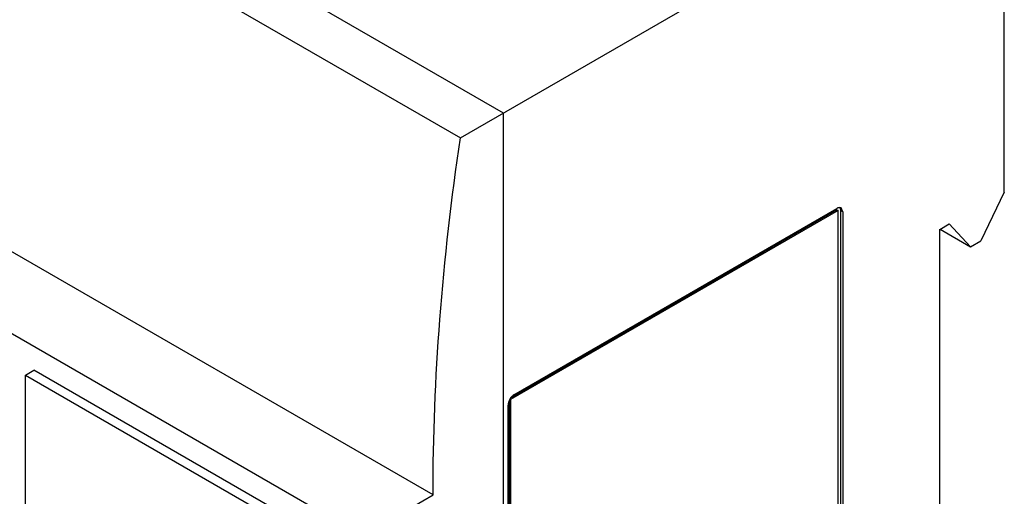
# Model space of a CAD drawing. Header units: millimetres. Extents: x 16 to 123, y 30 to 165.
# Tile 8 of 9: x 64 to 123, y 87 to 116. Entities that reach past the tile are written whole.
import ezdxf

# ---------------------------------------------------------------- set-up
doc = ezdxf.new("R2010")
doc.units = ezdxf.units.MM
doc.header["$LTSCALE"] = 12.643007
doc.layers.get('0').update_dxf_attribs({"linetype": 'CONTINUOUS'})

msp = doc.modelspace()

# ---------------------------------------------------------------- linework, layer by layer
at = {"color": 7, "linetype": 'Continuous'}
for p, q in [((93.096, 109.867), (25.214, 149.058)), ((22.619, 147.559), (90.501, 108.368)), ((90.501, 108.368), (123.36, 127.339)), ((123.36, 105.09), (123.36, 127.339)), ((88.849, 86.798), (20.966, 125.989)), ((16.696, 123.523), (84.578, 84.332)), ((93.096, 31.482), (93.096, 109.867)), ((123.36, 105.09), (121.946, 102.15)), ((93.733, 92.842), (113.249, 104.11)), ((113.602, 103.906), (113.499, 104.135)), ((113.319, 103.987), (93.521, 92.557)), ((113.249, 104.028), (93.562, 92.662)), ((113.249, 104.028), (113.319, 103.987)), ((113.319, 71.327), (113.319, 103.987)), ((113.602, 103.906), (113.461, 103.987)), ((113.461, 103.987), (113.461, 71.654)), ((113.602, 103.906), (113.602, 71.572)), ((119.471, 102.844), (120.034, 103.175)), ((121.324, 101.791), (120.034, 103.174)), ((119.471, 73.695), (119.471, 102.845)), ((119.478, 102.857), (121.324, 101.791)), ((121.324, 101.791), (121.946, 102.15)), ((64.222, 94.04), (64.732, 94.335)), ((64.222, 62.382), (64.222, 94.04)), ((64.222, 94.04), (82.819, 83.304)), ((83.329, 83.599), (64.732, 94.335)), ((93.379, 59.897), (93.379, 92.23)), ((93.45, 92.468), (93.45, 59.937)), ((93.483, 92.579), (93.521, 92.557)), ((93.521, 92.557), (93.521, 59.897)), ((84.578, 84.332), (88.849, 86.798))]:
    msp.add_line(p, q, dxfattribs=at)
for points, knots in [([(88.849, 86.798), (88.849, 90.331), (89.143, 97.549), (89.963, 104.725), (90.501, 108.368)], [0, 0, 0, 0, 0.489621, 1, 1, 1, 1]), ([(113.31, 104.139), (113.305, 104.137), (113.284, 104.129), (113.264, 104.119), (113.249, 104.11)], [0, 0, 0, 0, 0.241921, 1, 1, 1, 1]), ([(113.499, 104.135), (113.473, 104.15), (113.407, 104.166), (113.342, 104.151), (113.31, 104.139)], [0, 0, 0, 0, 0.46387, 1, 1, 1, 1]), ([(113.437, 104.121), (113.439, 104.116), (113.447, 104.095), (113.453, 104.072), (113.455, 104.055)], [0, 0, 0, 0, 0.239889, 1, 1, 1, 1]), ([(113.455, 104.055), (113.456, 104.05), (113.46, 104.027), (113.461, 104.005), (113.461, 103.987)], [0, 0, 0, 0, 0.24192, 1, 1, 1, 1]), ([(93.733, 92.842), (93.682, 92.813), (93.587, 92.733), (93.477, 92.582), (93.401, 92.41), (93.379, 92.288), (93.379, 92.23)], [0, 0, 0, 0, 0.237242, 0.499998, 0.762755, 1, 1, 1, 1])]:
    msp.add_open_spline(points, degree=3, knots=knots, dxfattribs=at)
msp.add_open_spline([(113.422, 104.152), (113.428, 104.142), (113.433, 104.132), (113.437, 104.121)], degree=3, dxfattribs=at)

doc.saveas('drawing.dxf')
